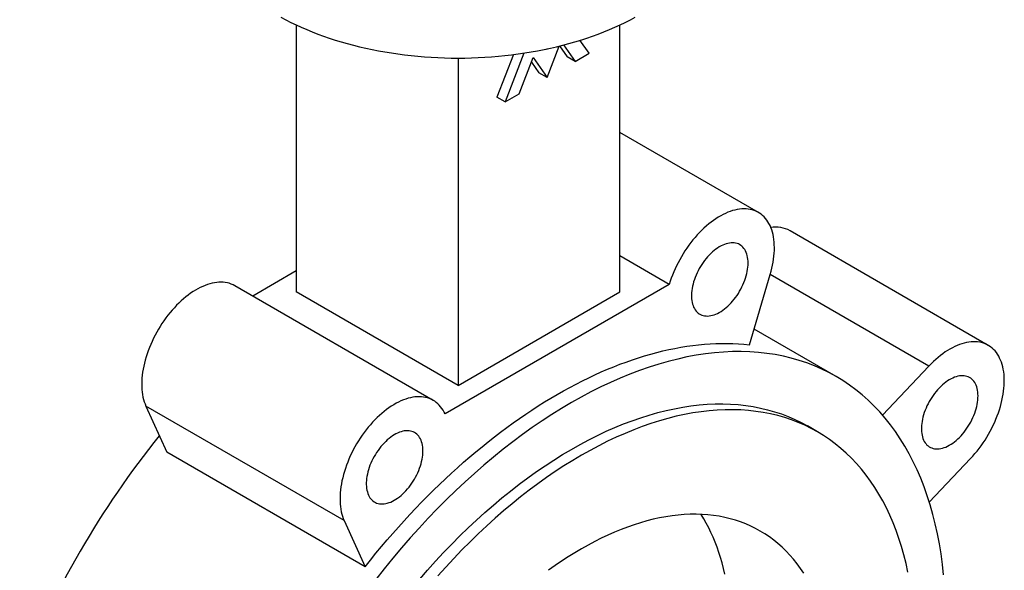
# Paper-space layout '_Isometrico' of a CAD drawing. Header units: millimetres. Extents: x -95 to 194, y -118 to 341.
# Tile 2 of 3: x -77 to 95, y 35 to 131. Entities that reach past the tile are written whole.
import ezdxf

# ---------------------------------------------------------------- set-up
doc = ezdxf.new("R2010")
doc.units = ezdxf.units.MM

psp = doc.layouts.new('_Isometrico')

# ---------------------------------------------------------------- linework, layer by layer
at = {"color": 7, "linetype": 'Continuous', "lineweight": 25}
for p, q in [((-28.28, 130.04), (-28.28, 83.43)), ((28.28, 83.43), (28.28, 130.04)), ((22.9, 125.09), (21.31, 127.36)), ((15.56, 125.75), (15.48, 125.85)), ((15.56, 120.85), (17.69, 126.36)), ((15.61, 125.88), (15.56, 125.75)), ((17.73, 126.37), (19.04, 124.49)), ((18.44, 126.55), (20.46, 123.68)), ((0, 124.27), (0, 67.1)), ((9.68, 124.87), (6.79, 117.42)), ((11.51, 125.13), (8.21, 116.61)), ((10.66, 118.02), (13.11, 124.33)), ((13.11, 124.33), (15.56, 120.85)), ((20.46, 123.68), (19.04, 124.49)), ((20.46, 123.68), (22.9, 125.09)), ((12.81, 123.56), (14.14, 121.67)), ((15.56, 120.85), (14.14, 121.67)), ((8.21, 116.61), (6.79, 117.42)), ((8.21, 116.61), (10.66, 118.02)), ((52.49, 97.3), (28.28, 111.28)), ((92.67, 74.1), (58.02, 94.1)), ((36.92, 84.74), (28.28, 89.72)), ((-28.28, 87.1), (-35.89, 82.71)), ((50.91, 74.2), (54.56, 86.48)), ((-4.34, 64.5), (-38.99, 84.5)), ((36.92, 84.74), (-2.27, 62.12)), ((0, 67.1), (-28.28, 83.43)), ((0, 67.1), (28.28, 83.43)), ((66.05, 68.68), (51.72, 76.95)), ((82.27, 70.48), (74.17, 61.94)), ((-19.91, 43.5), (-54.56, 63.5)), ((-54.56, 63.5), (-50.91, 55.43)), ((62.81, 59), (61.05, 60.02)), ((-16.26, 35.43), (-50.91, 55.43)), ((82.36, 46.72), (89.57, 54.33)), ((-19.91, 43.5), (-16.26, 35.43))]:
    psp.add_line(p, q, dxfattribs=at)
at = {"color": 8, "linetype": 'Continuous', "lineweight": 25}
psp.add_line((82.27, 70.48), (54.55, 86.48), dxfattribs=at)
at = {"color": 7, "linetype": 'Continuous', "lineweight": 25, "flags": 128}
for points in [[(-30.98, 131.4), (-30.11, 130.94), (-29.23, 130.49), (-28.32, 130.05), (-27.39, 129.63), (-26.45, 129.23), (-25.49, 128.83), (-24.51, 128.46), (-23.51, 128.09), (-22.5, 127.75), (-21.47, 127.41), (-20.43, 127.1), (-19.37, 126.8), (-18.3, 126.51), (-17.22, 126.24), (-16.13, 125.99), (-15.02, 125.76), (-13.91, 125.54), (-12.78, 125.34), (-11.65, 125.15), (-10.51, 124.98), (-9.36, 124.83), (-8.2, 124.7), (-7.04, 124.59), (-5.87, 124.49), (-4.7, 124.41), (-3.53, 124.35), (-2.36, 124.3), (-1.18, 124.27), (0, 124.27), (1.18, 124.27), (2.36, 124.3), (3.53, 124.35), (4.7, 124.41), (5.87, 124.49), (7.04, 124.59), (8.2, 124.7), (9.36, 124.83), (10.51, 124.98), (11.65, 125.15), (12.78, 125.34), (13.91, 125.54), (15.02, 125.76), (16.13, 125.99), (17.22, 126.24), (18.3, 126.51), (19.37, 126.8), (20.43, 127.1), (21.47, 127.41), (22.5, 127.75), (23.51, 128.09), (24.51, 128.46), (25.49, 128.83), (26.45, 129.23), (27.39, 129.63), (28.32, 130.05), (29.23, 130.49), (30.11, 130.94), (30.98, 131.4)], [(54.56, 86.48), (54.71, 87.03), (54.84, 87.57), (54.96, 88.1), (55.06, 88.64), (55.14, 89.16), (55.21, 89.68), (55.25, 90.19), (55.28, 90.69), (55.28, 91.18), (55.27, 91.66), (55.24, 92.13), (55.19, 92.59), (55.12, 93.03), (55.04, 93.46), (54.93, 93.87), (54.81, 94.27), (54.67, 94.65), (54.52, 95.01), (54.34, 95.35), (54.15, 95.68), (53.94, 95.98), (53.72, 96.27), (53.48, 96.53), (53.22, 96.77), (52.95, 96.99), (52.67, 97.19), (52.37, 97.37), (52.06, 97.52), (51.74, 97.65), (51.41, 97.75), (51.06, 97.83), (50.71, 97.89), (50.34, 97.93), (49.97, 97.94), (49.58, 97.92), (49.19, 97.88), (48.8, 97.82), (48.39, 97.73), (47.99, 97.62), (47.57, 97.49), (47.16, 97.33), (46.74, 97.15), (46.32, 96.95), (45.9, 96.73), (45.47, 96.48), (45.05, 96.21), (44.63, 95.92), (44.21, 95.61), (43.8, 95.29), (43.39, 94.94), (42.98, 94.57), (42.58, 94.19), (42.18, 93.79), (41.79, 93.37), (41.41, 92.94), (41.04, 92.5), (40.68, 92.04), (40.32, 91.57), (39.98, 91.08), (39.65, 90.59), (39.33, 90.09), (39.02, 89.57), (38.73, 89.05), (38.45, 88.53), (38.19, 88), (37.93, 87.46), (37.7, 86.92), (37.48, 86.37), (37.27, 85.83), (37.09, 85.28), (36.92, 84.74)], [(50.69, 88.47), (50.68, 88.81), (50.65, 89.14), (50.6, 89.46), (50.54, 89.77), (50.46, 90.05), (50.36, 90.33), (50.24, 90.58), (50.11, 90.82), (49.96, 91.03), (49.79, 91.23), (49.61, 91.4), (49.42, 91.56), (49.21, 91.69), (48.99, 91.8), (48.76, 91.88), (48.51, 91.95), (48.26, 91.99), (47.99, 92), (47.72, 91.99), (47.44, 91.96), (47.15, 91.91), (46.86, 91.83), (46.56, 91.72), (46.26, 91.6), (45.96, 91.45), (45.66, 91.28), (45.36, 91.09), (45.06, 90.88), (44.76, 90.65), (44.47, 90.4), (44.18, 90.14), (43.9, 89.85), (43.62, 89.55), (43.35, 89.24), (43.09, 88.91), (42.84, 88.57), (42.6, 88.22), (42.37, 87.86), (42.16, 87.49), (41.96, 87.12), (41.77, 86.74), (41.6, 86.35), (41.44, 85.96), (41.3, 85.57), (41.17, 85.18), (41.06, 84.8), (40.97, 84.41), (40.9, 84.03), (40.84, 83.66), (40.81, 83.29), (40.79, 82.93), (40.79, 82.58), (40.81, 82.24), (40.84, 81.92), (40.9, 81.61), (40.97, 81.31), (41.06, 81.03), (41.17, 80.77), (41.3, 80.52), (41.44, 80.3), (41.6, 80.09), (41.77, 79.9), (41.96, 79.74), (42.16, 79.6), (42.37, 79.48), (42.6, 79.38), (42.84, 79.3), (43.09, 79.25), (43.35, 79.23), (43.62, 79.22), (43.9, 79.24), (44.18, 79.29), (44.47, 79.35), (44.76, 79.45), (45.06, 79.56), (45.36, 79.69), (45.66, 79.85), (45.96, 80.03), (46.26, 80.23), (46.56, 80.45), (46.86, 80.69), (47.15, 80.95), (47.44, 81.23), (47.72, 81.52), (47.99, 81.82), (48.26, 82.14), (48.51, 82.48), (48.76, 82.82), (48.99, 83.18), (49.21, 83.54), (49.42, 83.92), (49.61, 84.3), (49.79, 84.68), (49.96, 85.07), (50.11, 85.46), (50.24, 85.85), (50.36, 86.23), (50.46, 86.62), (50.54, 87), (50.6, 87.38), (50.65, 87.75), (50.68, 88.12), (50.69, 88.47)], [(-38.99, 84.5), (-39.02, 84.52), (-39.33, 84.68), (-39.65, 84.81), (-39.98, 84.93), (-40.32, 85.01), (-40.68, 85.08), (-41.04, 85.12), (-41.41, 85.13), (-41.79, 85.12), (-42.18, 85.09), (-42.58, 85.04), (-42.98, 84.95), (-43.39, 84.85), (-43.8, 84.72), (-44.21, 84.57), (-44.63, 84.4), (-45.05, 84.2), (-45.47, 83.98), (-45.9, 83.74), (-46.32, 83.48), (-46.74, 83.19), (-47.16, 82.89), (-47.57, 82.57), (-47.99, 82.22), (-48.39, 81.86), (-48.8, 81.48), (-49.19, 81.09), (-49.58, 80.68), (-49.97, 80.25), (-50.34, 79.81), (-50.71, 79.35), (-51.06, 78.88), (-51.41, 78.4), (-51.74, 77.91), (-52.06, 77.41), (-52.37, 76.9), (-52.67, 76.38), (-52.95, 75.86), (-53.22, 75.33), (-53.48, 74.79), (-53.72, 74.25), (-53.94, 73.71), (-54.15, 73.16), (-54.34, 72.62), (-54.52, 72.07), (-54.67, 71.53), (-54.81, 70.99), (-54.93, 70.45), (-55.04, 69.92), (-55.12, 69.39), (-55.19, 68.87), (-55.24, 68.36), (-55.27, 67.85), (-55.28, 67.36), (-55.28, 66.88), (-55.25, 66.4), (-55.21, 65.94), (-55.14, 65.5), (-55.06, 65.07), (-54.96, 64.65), (-54.84, 64.25), (-54.71, 63.87), (-54.56, 63.5)], [(-16.26, 35.43), (-15.31, 36.62), (-14.35, 37.8), (-13.38, 38.97), (-12.4, 40.12), (-11.42, 41.26), (-10.42, 42.38), (-9.42, 43.49), (-8.41, 44.58), (-7.39, 45.66), (-6.37, 46.72), (-5.34, 47.77), (-4.3, 48.8), (-3.26, 49.81), (-2.21, 50.81), (-1.16, 51.78), (-0.1, 52.74), (0.97, 53.69), (2.04, 54.61), (3.11, 55.52), (4.19, 56.41), (5.27, 57.28), (6.36, 58.13), (7.44, 58.96), (8.53, 59.77), (9.63, 60.56), (10.72, 61.33), (11.82, 62.08), (12.92, 62.81), (14.02, 63.52), (15.12, 64.21), (16.22, 64.88), (17.32, 65.53), (18.43, 66.15), (19.53, 66.76), (20.63, 67.34), (21.73, 67.9), (22.83, 68.44), (23.93, 68.95), (25.02, 69.45), (26.11, 69.92), (27.2, 70.37), (28.29, 70.79), (29.38, 71.19), (30.46, 71.57), (31.54, 71.93), (32.61, 72.26), (33.68, 72.57), (34.74, 72.86), (35.8, 73.12), (36.86, 73.36), (37.91, 73.57), (38.95, 73.77), (39.99, 73.93), (41.02, 74.08), (42.04, 74.2), (43.06, 74.29), (44.07, 74.37), (45.07, 74.41), (46.06, 74.44), (47.05, 74.44), (48.03, 74.41), (49, 74.37), (49.96, 74.3), (50.91, 74.2)], [(89.57, 54.33), (89.96, 54.75), (90.34, 55.19), (90.71, 55.64), (91.07, 56.1), (91.42, 56.57), (91.76, 57.06), (92.09, 57.55), (92.4, 58.06), (92.71, 58.57), (93, 59.1), (93.27, 59.62), (93.53, 60.16), (93.78, 60.7), (94.01, 61.24), (94.23, 61.78), (94.43, 62.33), (94.61, 62.87), (94.78, 63.42), (94.93, 63.96), (95.06, 64.5), (95.17, 65.03), (95.27, 65.56), (95.34, 66.09), (95.4, 66.6), (95.44, 67.11), (95.46, 67.61), (95.46, 68.1), (95.45, 68.58), (95.41, 69.04), (95.36, 69.5), (95.29, 69.94), (95.2, 70.36), (95.09, 70.77), (94.96, 71.16), (94.82, 71.54), (94.65, 71.89), (94.48, 72.23), (94.28, 72.55), (94.07, 72.85), (93.84, 73.13), (93.6, 73.39), (93.34, 73.63), (93.07, 73.84), (92.78, 74.03), (92.48, 74.2), (92.17, 74.35), (91.84, 74.47), (91.5, 74.57), (91.16, 74.65), (90.8, 74.7), (90.43, 74.73), (90.05, 74.73), (89.67, 74.71), (89.28, 74.67), (88.88, 74.6), (88.47, 74.5), (88.06, 74.39), (87.65, 74.25), (87.23, 74.09), (86.81, 73.9), (86.39, 73.69), (85.97, 73.46), (85.55, 73.21), (85.13, 72.94), (84.71, 72.64), (84.29, 72.33), (83.88, 72), (83.47, 71.64), (83.06, 71.27), (82.66, 70.89), (82.27, 70.48)], [(84.85, 34.02), (84.65, 35.86), (84.4, 37.68), (84.11, 39.46), (83.78, 41.21), (83.4, 42.92), (82.98, 44.59), (82.51, 46.23), (82.01, 47.82), (81.45, 49.38), (80.86, 50.89), (80.23, 52.36), (79.55, 53.79), (78.83, 55.17), (78.08, 56.5), (77.28, 57.79), (76.44, 59.04), (75.57, 60.23), (74.65, 61.37), (73.7, 62.47), (72.71, 63.51), (71.69, 64.51), (70.63, 65.45), (69.54, 66.34), (68.41, 67.17), (67.24, 67.95), (66.05, 68.68), (64.82, 69.35), (63.57, 69.97), (62.28, 70.53), (60.96, 71.03), (59.62, 71.48), (58.24, 71.87), (56.85, 72.2), (55.42, 72.48), (53.97, 72.7), (52.5, 72.86), (51.01, 72.96), (49.49, 73.01), (47.96, 73), (46.4, 72.93), (44.83, 72.8), (43.24, 72.62), (41.63, 72.37), (40.01, 72.07), (38.38, 71.71), (36.73, 71.3), (35.07, 70.83), (33.4, 70.3), (31.72, 69.72), (30.03, 69.08), (28.34, 68.38), (26.64, 67.63), (24.93, 66.83), (23.22, 65.97), (21.51, 65.06), (19.8, 64.1), (18.09, 63.09), (16.38, 62.02), (14.67, 60.9), (12.96, 59.74), (11.26, 58.53), (9.57, 57.26), (7.88, 55.95), (6.2, 54.6), (4.53, 53.2), (2.87, 51.75), (1.22, 50.27), (-0.41, 48.74), (-2.03, 47.16), (-3.64, 45.55), (-5.23, 43.9), (-6.8, 42.21), (-8.36, 40.49), (-9.9, 38.73), (-11.41, 36.93), (-12.9, 35.1), (-14.38, 33.24)], [(90.87, 65.27), (90.86, 65.61), (90.83, 65.94), (90.79, 66.26), (90.72, 66.56), (90.64, 66.85), (90.54, 67.12), (90.42, 67.38), (90.29, 67.61), (90.14, 67.83), (89.98, 68.02), (89.8, 68.2), (89.6, 68.35), (89.39, 68.49), (89.17, 68.59), (88.94, 68.68), (88.69, 68.74), (88.44, 68.78), (88.17, 68.8), (87.9, 68.79), (87.62, 68.76), (87.33, 68.7), (87.04, 68.62), (86.75, 68.52), (86.45, 68.4), (86.15, 68.25), (85.84, 68.08), (85.54, 67.89), (85.24, 67.68), (84.94, 67.45), (84.65, 67.2), (84.36, 66.93), (84.08, 66.65), (83.8, 66.35), (83.53, 66.04), (83.27, 65.71), (83.02, 65.37), (82.78, 65.02), (82.55, 64.66), (82.34, 64.29), (82.14, 63.91), (81.95, 63.53), (81.78, 63.15), (81.62, 62.76), (81.48, 62.37), (81.35, 61.98), (81.24, 61.59), (81.15, 61.21), (81.08, 60.83), (81.03, 60.45), (80.99, 60.08), (80.97, 59.73), (80.97, 59.38), (80.99, 59.04), (81.03, 58.72), (81.08, 58.4), (81.15, 58.11), (81.24, 57.83), (81.35, 57.56), (81.48, 57.32), (81.62, 57.09), (81.78, 56.89), (81.95, 56.7), (82.14, 56.54), (82.34, 56.39), (82.55, 56.27), (82.78, 56.18), (83.02, 56.1), (83.27, 56.05), (83.53, 56.02), (83.8, 56.02), (84.08, 56.04), (84.36, 56.08), (84.65, 56.15), (84.94, 56.24), (85.24, 56.35), (85.54, 56.49), (85.84, 56.65), (86.15, 56.83), (86.45, 57.03), (86.75, 57.25), (87.04, 57.49), (87.33, 57.75), (87.62, 58.02), (87.9, 58.31), (88.17, 58.62), (88.44, 58.94), (88.69, 59.27), (88.94, 59.62), (89.17, 59.98), (89.39, 60.34), (89.6, 60.71), (89.8, 61.09), (89.98, 61.48), (90.14, 61.86), (90.29, 62.25), (90.42, 62.64), (90.54, 63.03), (90.64, 63.42), (90.72, 63.8), (90.79, 64.18), (90.83, 64.55), (90.86, 64.91), (90.87, 65.27)], [(-2.27, 62.12), (-2.44, 62.46), (-2.63, 62.79), (-2.83, 63.1), (-3.05, 63.39), (-3.29, 63.66), (-3.54, 63.91), (-3.8, 64.14), (-4.08, 64.34), (-4.38, 64.52), (-4.68, 64.68), (-5, 64.81), (-5.33, 64.92), (-5.68, 65.01), (-6.03, 65.08), (-6.39, 65.12), (-6.76, 65.13), (-7.14, 65.12), (-7.53, 65.09), (-7.93, 65.03), (-8.33, 64.95), (-8.74, 64.85), (-9.15, 64.72), (-9.56, 64.57), (-9.98, 64.39), (-10.4, 64.2), (-10.82, 63.98), (-11.25, 63.74), (-11.67, 63.47), (-12.09, 63.19), (-12.51, 62.89), (-12.93, 62.56), (-13.34, 62.22), (-13.75, 61.86), (-14.15, 61.48), (-14.55, 61.09), (-14.94, 60.67), (-15.32, 60.25), (-15.69, 59.81), (-16.06, 59.35), (-16.41, 58.88), (-16.76, 58.4), (-17.09, 57.91), (-17.42, 57.41), (-17.73, 56.9), (-18.02, 56.38), (-18.31, 55.86), (-18.58, 55.32), (-18.83, 54.79), (-19.07, 54.25), (-19.29, 53.7), (-19.5, 53.16), (-19.69, 52.62), (-19.87, 52.07), (-20.02, 51.53), (-20.16, 50.99), (-20.29, 50.45), (-20.39, 49.92), (-20.48, 49.39), (-20.54, 48.87), (-20.59, 48.36), (-20.62, 47.85), (-20.63, 47.36), (-20.63, 46.87), (-20.6, 46.4), (-20.56, 45.94), (-20.49, 45.5), (-20.41, 45.06), (-20.31, 44.65), (-20.2, 44.25), (-20.06, 43.86), (-19.91, 43.5)], [(-6.69, 33.3), (-5.32, 34.87), (-3.93, 36.41), (-2.53, 37.92), (-1.11, 39.39), (0.33, 40.83), (1.77, 42.23), (3.23, 43.6), (4.7, 44.92), (6.18, 46.21), (7.67, 47.46), (9.17, 48.67), (10.67, 49.84), (12.18, 50.96), (13.7, 52.05), (15.22, 53.08), (16.75, 54.08), (18.27, 55.03), (19.8, 55.93), (21.33, 56.79), (22.85, 57.61), (24.38, 58.37), (25.9, 59.09), (27.41, 59.75), (28.92, 60.37), (30.43, 60.94), (31.93, 61.46), (33.42, 61.94), (34.9, 62.36), (36.37, 62.73), (37.83, 63.04), (39.27, 63.31), (40.7, 63.53), (42.12, 63.69), (43.53, 63.81), (44.91, 63.87), (46.28, 63.88), (47.63, 63.84), (48.97, 63.75), (50.28, 63.6), (51.57, 63.41), (52.84, 63.16), (54.09, 62.86), (55.31, 62.52), (56.51, 62.12), (57.69, 61.67), (58.83, 61.17), (59.96, 60.62), (61.05, 60.02)], [(78.63, 34.5), (78.29, 36.02), (77.92, 37.51), (77.5, 38.97), (77.05, 40.4), (76.56, 41.78), (76.03, 43.13), (75.46, 44.44), (74.86, 45.71), (74.22, 46.95), (73.54, 48.14), (72.83, 49.29), (72.09, 50.4), (71.31, 51.46), (70.49, 52.48), (69.64, 53.46), (68.76, 54.39), (67.85, 55.28), (66.9, 56.12), (65.93, 56.91), (64.92, 57.65), (63.88, 58.35), (62.82, 59), (61.72, 59.6), (60.6, 60.15), (59.45, 60.65), (58.28, 61.1), (57.08, 61.49), (55.86, 61.84), (54.61, 62.14), (53.34, 62.39), (52.05, 62.58), (50.73, 62.73), (49.4, 62.82), (48.05, 62.86), (46.68, 62.85), (45.29, 62.79), (43.89, 62.67), (42.47, 62.51), (41.04, 62.29), (39.59, 62.02), (38.14, 61.71), (36.67, 61.34), (35.19, 60.91), (33.7, 60.44), (32.2, 59.92), (30.69, 59.35), (29.18, 58.73), (27.66, 58.07), (26.14, 57.35), (24.62, 56.58), (23.09, 55.77), (21.57, 54.91), (20.04, 54.01), (18.51, 53.06), (16.99, 52.06), (15.47, 51.03), (13.95, 49.94), (12.44, 48.82), (10.94, 47.65), (9.44, 46.44), (7.95, 45.19), (6.47, 43.9), (5, 42.58), (3.54, 41.21), (2.09, 39.81), (0.66, 38.37), (-0.76, 36.9), (-2.16, 35.39), (-3.55, 33.85)], [(-6.14, 55.66), (-6.15, 56.01), (-6.18, 56.34), (-6.22, 56.66), (-6.29, 56.96), (-6.37, 57.25), (-6.47, 57.52), (-6.58, 57.78), (-6.72, 58.01), (-6.87, 58.23), (-7.03, 58.42), (-7.21, 58.6), (-7.41, 58.75), (-7.62, 58.88), (-7.84, 58.99), (-8.07, 59.08), (-8.32, 59.14), (-8.57, 59.18), (-8.83, 59.2), (-9.11, 59.19), (-9.39, 59.16), (-9.67, 59.1), (-9.97, 59.02), (-10.26, 58.92), (-10.56, 58.79), (-10.86, 58.65), (-11.16, 58.48), (-11.47, 58.29), (-11.77, 58.08), (-12.06, 57.85), (-12.36, 57.6), (-12.65, 57.33), (-12.93, 57.05), (-13.21, 56.75), (-13.48, 56.44), (-13.74, 56.11), (-13.99, 55.77), (-14.23, 55.42), (-14.45, 55.06), (-14.67, 54.69), (-14.87, 54.31), (-15.06, 53.93), (-15.23, 53.55), (-15.39, 53.16), (-15.53, 52.77), (-15.65, 52.38), (-15.76, 51.99), (-15.85, 51.61), (-15.93, 51.23), (-15.98, 50.85), (-16.02, 50.48), (-16.04, 50.13), (-16.04, 49.78), (-16.02, 49.44), (-15.98, 49.11), (-15.93, 48.8), (-15.85, 48.51), (-15.76, 48.23), (-15.65, 47.96), (-15.53, 47.72), (-15.39, 47.49), (-15.23, 47.29), (-15.06, 47.1), (-14.87, 46.94), (-14.67, 46.79), (-14.45, 46.67), (-14.23, 46.57), (-13.99, 46.5), (-13.74, 46.45), (-13.48, 46.42), (-13.21, 46.42), (-12.93, 46.44), (-12.65, 46.48), (-12.36, 46.55), (-12.06, 46.64), (-11.77, 46.75), (-11.47, 46.89), (-11.16, 47.05), (-10.86, 47.23), (-10.56, 47.43), (-10.26, 47.65), (-9.97, 47.89), (-9.67, 48.15), (-9.39, 48.42), (-9.11, 48.71), (-8.83, 49.02), (-8.57, 49.34), (-8.32, 49.67), (-8.07, 50.02), (-7.84, 50.37), (-7.62, 50.74), (-7.41, 51.11), (-7.21, 51.49), (-7.03, 51.87), (-6.87, 52.26), (-6.72, 52.65), (-6.58, 53.04), (-6.47, 53.43), (-6.37, 53.82), (-6.29, 54.2), (-6.22, 54.58), (-6.18, 54.95), (-6.15, 55.31), (-6.14, 55.66)], [(60.41, 34.32), (59.84, 35.16), (59.25, 35.97), (58.63, 36.74), (57.99, 37.48), (57.32, 38.19), (56.63, 38.86), (55.91, 39.49), (55.17, 40.09), (54.41, 40.66), (53.62, 41.19), (52.82, 41.68), (51.99, 42.13), (51.14, 42.55), (50.27, 42.93), (49.38, 43.27), (48.47, 43.57), (47.54, 43.83), (46.6, 44.06), (45.64, 44.25), (44.66, 44.39), (43.66, 44.5), (42.65, 44.57), (41.63, 44.6), (40.59, 44.6), (39.54, 44.55), (38.48, 44.46), (37.4, 44.34), (36.32, 44.17), (35.22, 43.97), (34.12, 43.73), (33.01, 43.45), (31.88, 43.13), (30.76, 42.77), (29.62, 42.38), (28.48, 41.95), (27.34, 41.48), (26.19, 40.97), (25.03, 40.43), (23.88, 39.85), (22.72, 39.23), (21.57, 38.58), (20.41, 37.9), (19.25, 37.18), (18.1, 36.42), (16.95, 35.64), (15.8, 34.82)], [(46.63, 34.16), (46.4, 35.14), (46.15, 36.1), (45.87, 37.04), (45.58, 37.96), (45.26, 38.86), (44.93, 39.74), (44.57, 40.6), (44.19, 41.43), (43.8, 42.25), (43.38, 43.04), (42.94, 43.81), (42.48, 44.56), (42.47, 44.58)]]:
    psp.add_lwpolyline(points, dxfattribs=at)
at = {"color": 7, "linetype": 'Continuous', "lineweight": 25}
for centre, radius, start, end in [((55.52, 89.55), 5.2, 61.2317, 99.4774), ((70.68, -40.8), 157.88, 141.1109, 158.8888)]:
    psp.add_arc(centre, radius, start, end, dxfattribs=at)

doc.saveas('drawing.dxf')
